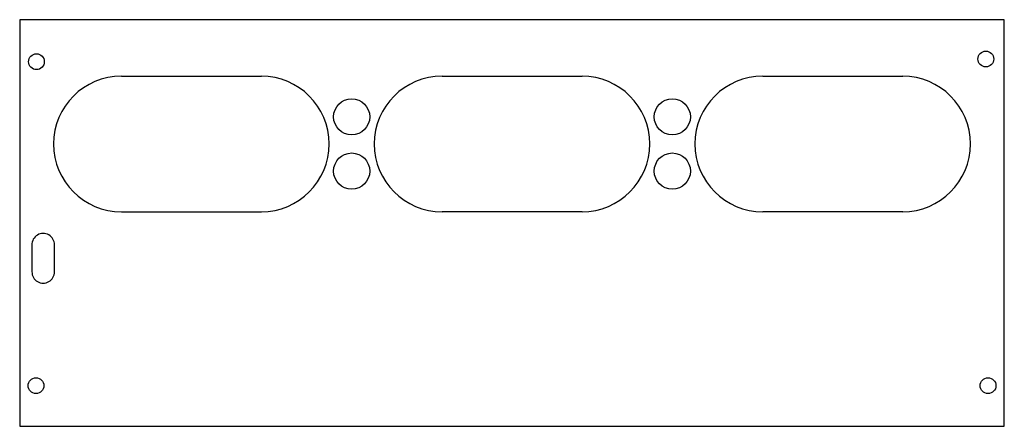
# Model space of a CAD drawing. Header units: millimetres. Extents: x -35 to 183, y 30 to 120.
import ezdxf

# ---------------------------------------------------------------- set-up
doc = ezdxf.new("R2010")
doc.units = ezdxf.units.MM
doc.header["$LTSCALE"] = 16.335
doc.layers.get('0').update_dxf_attribs({"linetype": 'CONTINUOUS'})
doc.layers.add('02___PRT_ALL_AXES', color=7, linetype='CONTINUOUS')

msp = doc.modelspace()

# ---------------------------------------------------------------- linework, layer by layer
at = {"color": 7, "linetype": 'Continuous'}
for p, q in [((-34.92, 120.32), (-34.92, 30.32)), ((183.08, 120.32), (-34.92, 120.32)), ((183.08, 30.32), (183.08, 120.32)), ((-32.22, 70.46), (-32.22, 64.52)), ((-27.22, 64.52), (-27.22, 70.52)), ((-34.92, 30.32), (183.08, 30.32))]:
    msp.add_line(p, q, dxfattribs=at)
for p, q in [((-12.42, 107.82), (18.58, 107.82)), ((58.58, 107.82), (89.58, 107.82)), ((129.58, 107.82), (160.58, 107.82)), ((-12.42, 77.82), (18.58, 77.82)), ((89.58, 77.82), (58.58, 77.82)), ((160.58, 77.82), (129.58, 77.82))]:
    msp.add_line(p, q)
for centre, start, end in [((-29.72, 70.52), 0, 181.4441), ((-29.72, 64.52), 179.9923, 360)]:
    msp.add_arc(centre, 2.5, start, end, dxfattribs=at)
at = {"layer": '02___PRT_ALL_AXES', "color": 7, "linetype": 'Continuous'}
for centre, radius in [((178.98, 111.62), 1.75), ((-31.22, 111.02), 1.75), ((38.58, 98.82), 4), ((109.57, 98.82), 4), ((38.58, 86.82), 4), ((109.57, 86.82), 4), ((-31.32, 39.32), 1.75), ((179.48, 39.32), 1.75)]:
    msp.add_circle(centre, radius, dxfattribs=at)
for centre, start, end in [((-12.42, 92.82), 90, 270), ((18.58, 92.82), 270, 90), ((58.58, 92.82), 90, 270), ((89.58, 92.82), 270, 90), ((129.58, 92.82), 90, 270), ((160.58, 92.82), 270, 90)]:
    msp.add_arc(centre, 15, start, end, dxfattribs=at)

doc.saveas('drawing.dxf')
